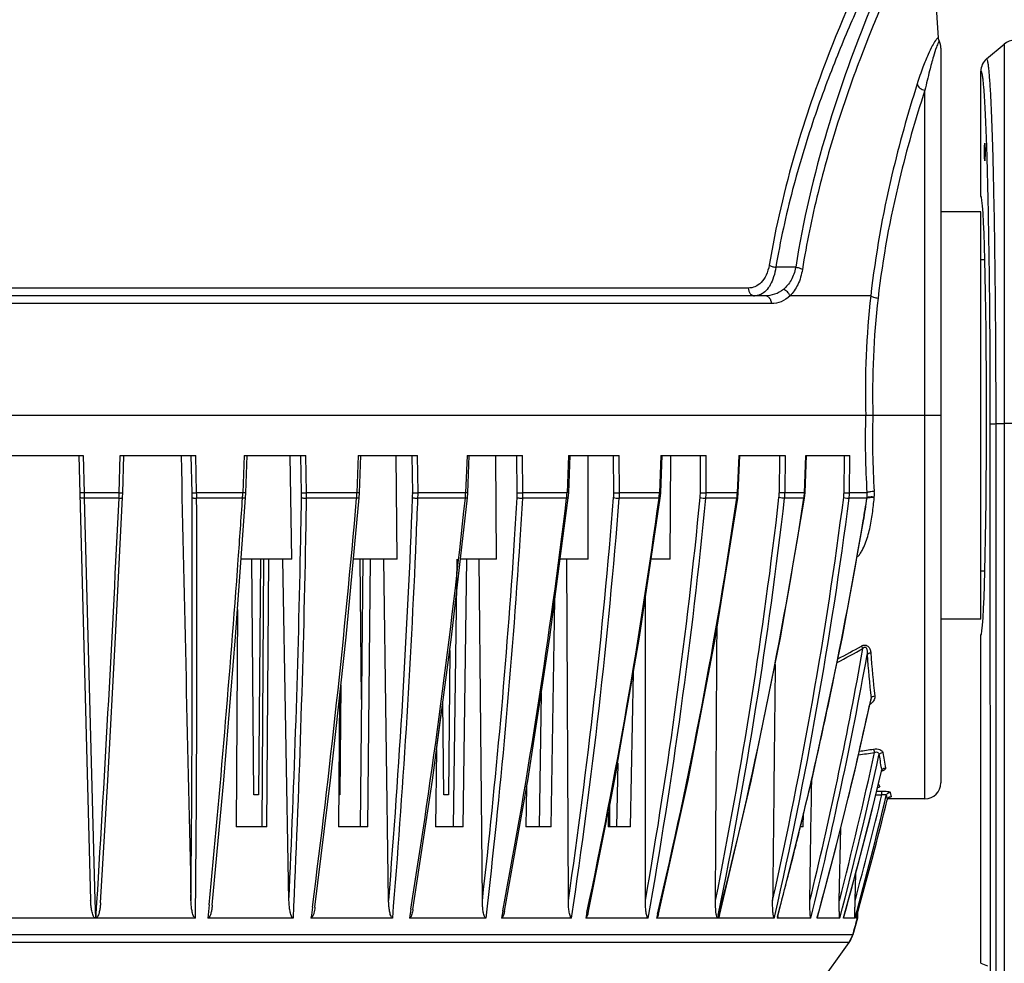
# Model space of a CAD drawing. Header units: millimetres. Extents: x 537 to 2248, y 801 to 1949.
# Tile 39 of 80: x 842 to 966, y 1500 to 1619. Entities that reach past the tile are written whole.
import ezdxf

# ---------------------------------------------------------------- set-up
doc = ezdxf.new("R2010")
doc.units = ezdxf.units.MM
doc.header["$LTSCALE"] = 16.335
doc.header["$PDMODE"] = 3
doc.header["$PDSIZE"] = 0.3125
doc.layers.get('0').update_dxf_attribs({"linetype": 'CONTINUOUS'})
doc.layers.get('Defpoints').update_dxf_attribs({"linetype": 'CONTINUOUS'})
doc.layers.add('02___PRT_ALL_AXES', color=7, linetype='CONTINUOUS')
doc.styles.get("Standard").update_dxf_attribs({"font": 'SimSun Regular.ttf', "width": 0.8})
doc.dimstyles.new('DIMSTYLE_1', dxfattribs={"dimtxt": 15, "dimasz": 10, "dimexe": 0.18, "dimexo": 0.0625, "dimgap": 0.09, "dimtad": 1, "dimdec": 1, "dimdsep": 46, "dimtxsty": 'Standard', "dimblk": 'CLOSED', "dimcen": 0.09, "dimadec": 0, "dimazin": 0, "dimtp": 0.01, "dimtm": 0.01, "dimtfac": 1, "dimtdec": 1, "dimtofl": 0, "dimtmove": 0, "dimatfit": 3, "dimldrblk": 'CLOSED', "dimfxl": 1, "dimtolj": 1, "dimarcsym": 0})

# ---------------------------------------------------------------- blocks, each defined once
blk = doc.blocks.new('_CLOSED')
at = {"color": 0, "linetype": 'ByBlock'}
for p, q in [((0, 0), (-1, 0.214)), ((-1, 0.214), (-1, -0.214)), ((-1, -0.214), (0, 0)), ((-1, 0), (0, 0))]:
    blk.add_line(p, q, dxfattribs=at)
blk = doc.blocks.new('*D34')
at = {"color": 0, "lineweight": -2, "transparency": 16777216}
for p, q in [((934.23, 1767.09), (1074.61, 1767.09)), ((1074.43, 1474.09), (1074.43, 1757.09)), ((844.72, 1464.09), (1074.61, 1464.09))]:
    blk.add_line(p, q, dxfattribs=at)
at = {"layer": 'Defpoints', "color": 0, "transparency": 16777216}
for p in [(934.17, 1767.09), (1074.43, 1767.09), (844.66, 1464.09)]:
    blk.add_point(p, dxfattribs=at)
at = {"color": 0, "lineweight": -2, "transparency": 16777216, "xscale": 10, "yscale": 10, "zscale": 10}
for p, rotation in [((1074.43, 1767.09), 90), ((1074.43, 1464.09), 270)]:
    blk.add_blockref('_CLOSED', p, dxfattribs=dict(at, rotation=rotation))
at = {"color": 0, "transparency": 16777216, "insert": (1065.09, 1615.59), "char_height": 15, "attachment_point": 5, "rotation": 90}
blk.add_mtext('\\A1;303mm [11.93in]', dxfattribs=at)
blk = doc.blocks.new('*D35')
at = {"color": 0, "lineweight": -2, "transparency": 16777216}
for p, q in [((675.8, 1530.15), (675.8, 1812.87)), ((685.8, 1812.69), (1003.52, 1812.69)), ((1013.52, 1530.15), (1013.52, 1812.87))]:
    blk.add_line(p, q, dxfattribs=at)
at = {"layer": 'Defpoints', "color": 0, "transparency": 16777216}
for p in [(1013.52, 1812.69), (675.8, 1530.09), (1013.52, 1530.09)]:
    blk.add_point(p, dxfattribs=at)
at = {"color": 0, "lineweight": -2, "transparency": 16777216, "xscale": 10, "yscale": 10, "zscale": 10, "rotation": 180}
blk.add_blockref('_CLOSED', (675.8, 1812.69), dxfattribs=at)
at = {"color": 0, "lineweight": -2, "transparency": 16777216, "xscale": 10, "yscale": 10, "zscale": 10}
blk.add_blockref('_CLOSED', (1013.52, 1812.69), dxfattribs=at)
at = {"color": 0, "transparency": 16777216, "insert": (844.66, 1822.03), "char_height": 15, "attachment_point": 5}
blk.add_mtext('\\A1;337.7mm [13.30in]', dxfattribs=at)

msp = doc.modelspace()

# ---------------------------------------------------------------- linework, layer by layer
at = {"color": 7, "linetype": 'Continuous'}
for p, q in [((956.21, 1633.14), (957.32, 1616.41)), ((957.15, 1616.28), (957.15, 1616.28)), ((957.66, 1615.09), (957.66, 1523.09)), ((963.38, 1613.75), (965.6, 1615.62)), ((965.6, 1615.62), (965.6, 1454.1)), ((962.66, 1596.59), (962.66, 1612.22)), ((955.66, 1521.09), (955.66, 1609.85)), ((963.58, 1596.6), (963.57, 1596.83)), ((939.46, 1587.66), (936.97, 1587.66)), ((933.52, 1585.06), (755.8, 1585.06)), ((936.43, 1583.11), (752.89, 1583.11)), ((935.63, 1584.09), (753.69, 1584.09)), ((948.87, 1584.09), (938.75, 1584.09)), ((957.66, 1569.09), (731.66, 1569.09)), ((963.88, 1461.09), (963.85, 1568.06)), ((964.57, 1568.08), (965.6, 1568.08)), ((964.59, 1461.1), (964.57, 1568.08)), ((839.14, 1564.09), (850.19, 1564.09)), ((849.66, 1564.09), (851.12, 1508.37)), ((850.19, 1564.09), (850.31, 1559.43)), ((854.69, 1559.43), (854.83, 1564.09)), ((854.83, 1564.09), (864.29, 1564.09)), ((855.15, 1559.42), (855.29, 1564.09)), ((863.82, 1559.43), (863.71, 1564.09)), ((864.4, 1559.43), (864.29, 1564.09)), ((870.34, 1564.09), (870.18, 1559.43)), ((870.34, 1564.09), (878.1, 1564.09)), ((870.57, 1559.42), (870.72, 1564.09)), ((876.32, 1551.09), (876.11, 1564.09)), ((877.55, 1559.43), (877.47, 1564.09)), ((878.18, 1559.43), (878.1, 1564.09)), ((884.65, 1564.09), (884.49, 1559.43)), ((884.65, 1564.09), (892.07, 1564.09)), ((884.81, 1559.42), (884.97, 1564.09)), ((889.53, 1551.09), (889.39, 1564.09)), ((891.47, 1559.43), (891.4, 1564.09)), ((892.14, 1559.43), (892.07, 1564.09)), ((898.28, 1564.09), (898.11, 1559.43)), ((898.28, 1564.09), (905.24, 1564.09)), ((898.37, 1559.42), (898.54, 1564.09)), ((901.98, 1551.09), (901.91, 1564.09)), ((904.58, 1559.43), (904.54, 1564.09)), ((905.28, 1559.43), (905.24, 1564.09)), ((910.99, 1564.09), (910.82, 1559.43)), ((910.99, 1564.09), (917.36, 1564.09)), ((911.03, 1559.42), (911.2, 1564.09)), ((913.44, 1551.09), (913.45, 1564.09)), ((916.67, 1559.43), (916.65, 1564.09)), ((917.38, 1559.43), (917.36, 1564.09)), ((922.57, 1564.09), (922.39, 1559.43)), ((922.55, 1559.42), (922.73, 1564.09)), ((922.57, 1564.09), (928.25, 1564.09)), ((923.73, 1551.09), (923.82, 1564.09)), ((927.53, 1559.43), (927.53, 1564.09)), ((928.25, 1559.43), (928.25, 1564.09)), ((932.33, 1564.09), (932.15, 1559.43)), ((932.27, 1559.42), (932.45, 1564.09)), ((932.33, 1564.09), (938.14, 1564.09)), ((937.42, 1564.09), (937.4, 1559.43)), ((938.14, 1564.09), (938.11, 1559.43)), ((940.57, 1559.43), (940.74, 1564.09)), ((940.65, 1559.42), (940.82, 1564.09)), ((940.74, 1564.09), (946.26, 1564.09)), ((945.52, 1559.43), (945.57, 1564.09)), ((946.21, 1559.43), (946.26, 1564.09)), ((854.69, 1559.43), (850.31, 1559.43)), ((850.31, 1559.43), (850.32, 1558.75)), ((854.67, 1558.75), (850.32, 1558.75)), ((850.32, 1558.75), (851.65, 1508.38)), ((854.25, 1541.32), (855.13, 1558.81)), ((855.13, 1558.81), (855.15, 1559.42)), ((870.18, 1559.43), (864.4, 1559.43)), ((870.15, 1558.75), (864.4, 1558.75)), ((869.27, 1541.36), (870.54, 1558.8)), ((870.54, 1558.8), (870.57, 1559.42)), ((884.49, 1559.43), (878.18, 1559.43)), ((884.45, 1558.75), (878.18, 1558.75)), ((883.13, 1541.35), (884.77, 1558.79)), ((884.77, 1558.79), (884.81, 1559.42)), ((898.06, 1558.75), (892.13, 1558.75)), ((898.11, 1559.43), (892.14, 1559.43)), ((896.34, 1541.34), (898.33, 1558.78)), ((898.33, 1558.78), (898.37, 1559.42)), ((910.76, 1558.75), (905.26, 1558.75)), ((910.82, 1559.43), (905.28, 1559.43)), ((908.67, 1541.33), (910.97, 1558.77)), ((910.97, 1558.77), (911.03, 1559.42)), ((922.33, 1558.75), (917.36, 1558.75)), ((922.39, 1559.43), (917.38, 1559.43)), ((922.55, 1559.42), (922.39, 1559.43)), ((922.49, 1558.76), (922.52, 1559)), ((922.52, 1559), (922.55, 1559.42)), ((932.09, 1558.75), (928.21, 1558.75)), ((932.15, 1559.43), (928.25, 1559.43)), ((932.21, 1558.76), (932.27, 1559.42)), ((940.5, 1558.75), (938.07, 1558.75)), ((940.57, 1559.43), (938.11, 1559.43)), ((940.5, 1558.75), (940.58, 1558.75)), ((940.57, 1559.43), (940.65, 1559.42)), ((940.58, 1558.75), (940.65, 1559.42)), ((948.39, 1558.75), (946.16, 1558.75)), ((948.4, 1559.43), (946.21, 1559.43)), ((945.32, 1541.33), (947.97, 1555.91)), ((947.97, 1555.91), (947.97, 1555.91)), ((876.32, 1551.09), (869.98, 1551.09)), ((871.56, 1521.59), (871.31, 1551.09)), ((872.41, 1551.09), (872.16, 1521.59)), ((872.78, 1551.09), (872.56, 1517.59)), ((873.2, 1517.59), (873.43, 1551.09)), ((875.97, 1508.34), (875.2, 1551.09)), ((889.53, 1551.09), (884.05, 1551.09)), ((885.24, 1551.09), (884.9, 1517.59)), ((885.06, 1533.54), (884.91, 1551.09)), ((885.86, 1517.59), (886.19, 1551.09)), ((888.46, 1508.34), (887.87, 1551.09)), ((896.99, 1551.09), (896.55, 1517.59)), ((901.98, 1551.09), (897.45, 1551.09)), ((897.8, 1517.59), (898.24, 1551.09)), ((900.2, 1508.34), (899.81, 1551.09)), ((913.44, 1551.09), (909.96, 1551.09)), ((910.98, 1508.34), (910.8, 1551.09)), ((923.73, 1551.09), (921.36, 1551.09)), ((908.84, 1517.59), (909.3, 1546.06)), ((869.53, 1544.82), (869.34, 1517.59)), ((947.68, 1538.74), (947.89, 1539.93)), ((896.11, 1539.65), (895.96, 1521.59)), ((918.78, 1517.59), (919.14, 1536.88)), ((882.48, 1535.33), (882.36, 1521.59)), ((882.32, 1533.93), (882.16, 1517.59)), ((905.88, 1523.34), (907.59, 1534.34)), ((907.59, 1534.34), (907.32, 1517.59)), ((948.91, 1533.71), (948.85, 1533.44)), ((894.47, 1527.27), (895.14, 1532.36)), ((895.36, 1521.59), (895.26, 1533.25)), ((946.9, 1524.71), (948.87, 1533.43)), ((948.85, 1533.44), (948.72, 1532.83)), ((948.87, 1533.43), (948.87, 1533.43)), ((894.47, 1527.27), (894.34, 1517.59)), ((916.77, 1523.33), (917.16, 1525.55)), ((917.16, 1525.54), (917.01, 1517.59)), ((948.78, 1518.67), (950.22, 1524.54)), ((950.22, 1524.54), (950.26, 1524.62)), ((950.23, 1524.61), (950.22, 1524.54)), ((950.22, 1524.54), (950.22, 1524.54)), ((950.23, 1524.65), (950.23, 1524.61)), ((950.26, 1524.62), (950.28, 1524.66)), ((905.75, 1522.61), (905.67, 1517.59)), ((905.75, 1522.61), (905.88, 1523.34)), ((916.16, 1520.29), (916.77, 1523.33)), ((872.16, 1521.59), (871.56, 1521.59)), ((882.36, 1521.59), (882.2, 1521.59)), ((895.96, 1521.59), (895.36, 1521.59)), ((949.49, 1521.57), (950.27, 1521.59)), ((949.61, 1522.05), (950.2, 1522.07)), ((950.89, 1521.22), (950.93, 1520.98)), ((951.18, 1521.29), (951.22, 1521.31)), ((951.31, 1521.89), (951.42, 1521.36)), ((950.93, 1520.98), (950.93, 1520.98)), ((955.66, 1521.09), (950.98, 1521.09)), ((915.99, 1519.43), (915.95, 1517.59)), ((940.42, 1517.59), (940.46, 1519.29)), ((873.2, 1517.59), (869.34, 1517.59)), ((885.86, 1517.59), (882.16, 1517.59)), ((897.8, 1517.59), (894.34, 1517.59)), ((908.84, 1517.59), (905.67, 1517.59)), ((918.78, 1517.59), (915.95, 1517.59)), ((940.42, 1517.59), (940.04, 1517.59)), ((944.93, 1508.34), (945.11, 1517.45)), ((946.91, 1508.34), (946.99, 1511.77)), ((851.65, 1508.38), (851.71, 1506.16)), ((891.24, 1507.29), (891.06, 1506.16)), ((902.77, 1507.05), (902.6, 1506.16)), ((913.29, 1506.84), (913.15, 1506.16)), ((922.15, 1506.66), (922.03, 1506.16)), ((929.76, 1506.51), (929.69, 1506.16)), ((929.73, 1506.16), (929.82, 1506.51)), ((936.78, 1506.16), (936.84, 1506.43)), ((947.22, 1506.77), (947.2, 1506.16)), ((851.71, 1506.16), (837.61, 1506.16)), ((864.26, 1506.16), (851.78, 1506.16)), ((876.51, 1506.16), (865.81, 1506.16)), ((888.96, 1506.16), (878.73, 1506.16)), ((900.65, 1506.16), (891.06, 1506.16)), ((911.39, 1506.16), (902.6, 1506.16)), ((920.98, 1506.16), (913.15, 1506.16)), ((929.69, 1506.16), (922.03, 1506.16)), ((936.78, 1506.16), (929.73, 1506.16)), ((937.19, 1506.36), (937.14, 1506.16)), ((941.38, 1506.16), (937.14, 1506.16)), ((942.16, 1506.26), (942.13, 1506.16)), ((945, 1506.16), (942.13, 1506.16)), ((945.47, 1506.19), (945.45, 1506.16)), ((946.9, 1506.16), (945.45, 1506.16)), ((947.2, 1506.16), (946.61, 1504.05)), ((947.2, 1506.16), (947.05, 1506.16)), ((946.61, 1504.05), (742.71, 1504.05)), ((946.16, 1503.11), (946.61, 1504.05)), ((946.16, 1503.11), (743.16, 1503.11)), ((931.34, 1482.45), (946.16, 1503.11)), ((962.66, 1500.49), (963.5, 1500.19))]:
    msp.add_line(p, q, dxfattribs=at)
at = {"color": 3, "linetype": 'Continuous'}
msp.add_line((916.16, 1517.59), (916.16, 1520.29), dxfattribs=at)
at = {"color": 7, "linetype": 'Continuous'}
for points in [[(957.43, 1616.01), (957.34, 1616.29), (957.32, 1616.42)], [(913.45, 1506.81), (916.78, 1523.39), (919.91, 1541.32), (922.49, 1558.76)], [(922.26, 1506.64), (925.97, 1523.38), (929.4, 1541.31), (932.21, 1558.76)], [(929.9, 1506.49), (933.9, 1523.32), (937.57, 1541.25), (940.58, 1558.75)], [(852.36, 1508.07), (853.27, 1523.4), (854.25, 1541.32)], [(866.36, 1507.77), (867.8, 1523.44), (869.27, 1541.36)], [(879.23, 1507.51), (881.18, 1523.42), (883.13, 1541.35)], [(891.5, 1507.25), (893.95, 1523.41), (896.34, 1541.34)], [(902.97, 1507.02), (905.89, 1523.4), (908.67, 1541.33)], [(937.24, 1506.35), (941.48, 1523.38), (945.32, 1541.33)], [(942.18, 1506.26), (944.54, 1515.12), (946.9, 1524.71)], [(950.93, 1520.98), (950.96, 1521.05), (951.07, 1521.21), (951.18, 1521.29)], [(945.47, 1506.19), (947.09, 1512.11), (948.78, 1518.67)]]:
    msp.add_lwpolyline(points, dxfattribs=at)
for centre, radius, start, end in [((955.66, 1615.09), 2, 0, 28.3003), ((966.89, 1614.09), 2, 90, 130), ((964.66, 1612.22), 2, 129.9932, 179.9987), ((1054.76, 1572.08), 106.57, 173.5296, 181.6087), ((1050.49, 1572.02), 101.39, 173.3257, 181.6585), ((1053.79, 1566.07), 105.61, 178.3646, 183.6086), ((1049.56, 1566.13), 100.47, 178.3136, 183.728), ((966.86, 1373.58), 194.51, 89.9926, 90.3713), ((943.87, 1559.24), 5.45, 356.2688, 3.7457), ((-2669.86, 1726.02), 3528.5, 356.45901, 357.28289), ((815.73, 1560.47), 38.98, 357.4671, 358.4613), ((-2657.32, 1542.71), 3521.18, 359.44099, 0.26214), ((829.92, 1558.66), 33.91, 0.2583, 1.2864), ((-2665.66, 1542.19), 3530.1, 359.41526, 0.26883), ((827.87, 1558.7), 36.54, 0.0782, 1.1383), ((-978.33, 1684.43), 1852.75, 355.87239, 356.11033), ((851.22, 1559.98), 18.97, 356.2882, 356.4942), ((850.97, 1559.99), 19.22, 356.4952, 357.2978), ((850.71, 1560.01), 19.48, 357.2974, 358.2953), ((-963.63, 1590.67), 1841.45, 358.84597, 359.00888), ((860.45, 1559.11), 17.1, 359.0151, 1.0533), ((-966.7, 1590.48), 1845.15, 358.85382, 359.01476), ((859.42, 1559.13), 18.76, 358.8462, 0.9103), ((-346.97, 1666.1), 1236.09, 352.62993, 355.01756), ((871.53, 1559.84), 12.97, 355.4529, 356.6797), ((871.67, 1559.83), 12.82, 355.1828, 355.4514), ((871.37, 1559.85), 13.13, 356.6791, 358.1605), ((-316.92, 1605.3), 1209.28, 355.40098, 357.7971), ((-50.57, 1658.31), 953.85, 350.8899, 354.0085), ((879.9, 1559.26), 11.57, 357.7877, 0.8002), ((-356.99, 1607.08), 1250.05, 357.54793, 357.78447), ((879.38, 1559.28), 12.76, 357.6272, 0.664), ((888.28, 1559.75), 9.83, 354.1628, 354.4588), ((888.19, 1559.76), 9.93, 354.4607, 356.1189), ((888.08, 1559.77), 10.03, 356.118, 358.0571), ((126.19, 1653.64), 790.29, 349.31085, 353.10401), ((-52, 1615.84), 958.26, 356.27432, 356.58878), ((895.71, 1559.34), 8.87, 356.5995, 0.5325), ((-52.68, 1615.76), 959.63, 356.28108, 356.59398), ((895.48, 1559.36), 9.8, 356.4503, 0.4054), ((902.66, 1559.71), 8.16, 353.2483, 355.6255), ((902.59, 1559.72), 8.23, 355.6237, 357.9866), ((147.42, 1619.6), 771.62, 351.70932, 355.48183), ((147.98, 1619.46), 771.77, 351.55844, 355.48848), ((242.19, 1650.48), 686.31, 347.9191, 352.31893), ((909.38, 1559.39), 7.29, 355.4714, 0.2546), ((909.31, 1559.41), 8.07, 355.3361, 0.1388), ((259.98, 1623.89), 670.68, 350.07906, 354.43219), ((260.48, 1623.77), 670.89, 349.90344, 354.43819), ((322.37, 1648.18), 616.25, 346.72423, 351.65607), ((915.35, 1559.68), 7.04, 352.448, 355.2061), ((915.31, 1559.68), 7.09, 355.2044, 357.9505), ((921.23, 1559.43), 6.29, 354.423, 359.9714), ((921.27, 1559.44), 6.97, 354.3039, 359.8689), ((334.75, 1627.93), 606.57, 348.63003, 353.45713), ((334.99, 1627.88), 607.03, 348.46734, 353.46118), ((380.85, 1645.97), 566.41, 345.7454, 351.1414), ((925.87, 1559.65), 6.29, 351.7729, 354.8626), ((925.84, 1559.65), 6.32, 354.8613, 357.9426), ((392.27, 1630.48), 557.83, 347.3548, 352.6186), ((392.59, 1630.42), 558.2, 347.166, 352.6227), ((931.78, 1559.46), 5.62, 353.4635, 359.6785), ((931.88, 1559.47), 6.23, 353.3595, 359.5918), ((934.8, 1559.63), 5.77, 351.2343, 353.4835), ((934.79, 1559.63), 5.78, 353.4833, 355.7241), ((934.78, 1559.63), 5.79, 355.724, 357.9674), ((940.36, 1559.48), 5.16, 352.6131, 359.3909), ((940.49, 1559.49), 5.72, 352.5286, 359.3208), ((419.73, 1644.43), 535.56, 350.4864, 350.7939), ((943.78, 1559.05), 4.63, 357.1168, 4.6149), ((944.53, 1559.2), 4.79, 355.2767, 356.2956), ((418.29, 1644.68), 537.02, 348.1254, 350.4859), ((-897.33, 1588.99), 1775.13, 357.39583, 358.85701), ((-898.07, 1588.73), 1776.51, 357.33598, 358.86586), ((-313.38, 1604.86), 1206.39, 355.30723, 357.56451), ((-23.18, 1613.67), 929.37, 353.4921, 356.29196), ((-22.66, 1613.5), 929.54, 353.36903, 356.30042), ((-930.41, 1680.88), 1804.7, 354.49665, 355.87523), ((903.78, 1617.16), 88.94, 297.3552, 299.7369), ((904, 1617.5), 88.78, 297.3152, 299.4855), ((428.99, 1632.74), 527.14, 346.3497, 349.7277), ((429.23, 1632.7), 527.55, 346.1214, 349.7873), ((1080.51, 1548.31), 132.41, 183.9614, 186.3315), ((1077.81, 1548.51), 129.26, 184.0542, 186.4599), ((419.71, 1644.38), 535.58, 347.5673, 348.1251), ((446.84, 1642.7), 513.77, 344.5988, 347.6509), ((948.13, 1534.12), 1.34, 298.6502, 308.1912), ((420.45, 1644.22), 534.82, 346.4623, 347.5674), ((452.9, 1635.1), 508.1, 345.5531, 347.7045), ((453.11, 1635.07), 508.5, 345.3147, 347.6796), ((881.6, 1966.47), 444.76, 278.4978, 278.7609), ((881.59, 1970.72), 448.53, 278.4414, 278.672), ((1088.41, 1549.38), 140.37, 189.3543, 190.1502), ((1085.55, 1549.58), 137.07, 189.5274, 190.3487), ((462.59, 1641.09), 501.36, 344.388, 346.5584), ((955.66, 1523.09), 2, 270, 0), ((465.6, 1637.34), 498.85, 344.7541, 346.5745), ((465.49, 1637.35), 498.4, 344.9986, 346.5701), ((1098.71, 1551.41), 150.88, 191.4284, 191.5451), ((951.42, 1520.86), 0.501, 125.0825, 136.8674), ((951.42, 1520.86), 0.499, 113.5303, 125.0752), ((468.66, 1639.33), 496.58, 344.444, 346.2118), ((951.42, 1520.86), 0.5, 136.9471, 149.6803), ((421.18, 1644.04), 534.06, 346.0552, 346.4621), ((422.03, 1643.83), 533.19, 345.0588, 346.0554), ((465.29, 1639.43), 500, 344.29, 344.5411), ((943.73, 1504.86), 3, 324.3568, 344.29)]:
    msp.add_arc(centre, radius, start, end, dxfattribs=at)
for centre, major_axis, start_param, end_param in [((859.98, 1569.09), (364.6, 0), -1.32206, -1.32128), ((951.58, 1569.09), (0, 48), -3.420687, -3.391109)]:
    msp.add_ellipse(centre, major_axis=major_axis, ratio=0.131652, start_param=start_param, end_param=end_param, dxfattribs=at)
for points, knots in [([(954.06, 1634.09), (954.06, 1634.09), (954.06, 1634.08), (954.05, 1634.07), (954.04, 1634.05), (954.02, 1634.02), (953.99, 1633.95), (953.94, 1633.86), (953.87, 1633.74), (953.8, 1633.59), (953.7, 1633.41), (953.55, 1633.12), (953.32, 1632.7), (953.01, 1632.11), (952.65, 1631.42), (952.24, 1630.62), (951.79, 1629.73), (951.09, 1628.36), (950.13, 1626.42), (948.89, 1623.82), (947.54, 1620.89), (946.11, 1617.65), (944.64, 1614.12), (943.16, 1610.3), (941.18, 1604.74), (938.9, 1597.21), (937.53, 1590.93), (936.97, 1587.66)], [0, 0, 0, 0, 0.000078, 0.000312, 0.000701, 0.001246, 0.002801, 0.004977, 0.00777, 0.011178, 0.015196, 0.019821, 0.030871, 0.044282, 0.060001, 0.077968, 0.098117, 0.12038, 0.170952, 0.229083, 0.294166, 0.365606, 0.442839, 0.525341, 0.612612, 0.799572, 1, 1, 1, 1]), ([(955.02, 1633.69), (952.61, 1628.83), (948.32, 1619.37), (942.86, 1604.05), (940.37, 1593.47), (939.46, 1587.66)], [0, 0, 0, 0, 0.333763, 0.638205, 1, 1, 1, 1]), ([(956.21, 1633.16), (956.21, 1633.17), (956.2, 1633.13), (956.18, 1633.11), (956.15, 1633.03), (956.1, 1632.94), (956.04, 1632.82), (955.93, 1632.61), (955.77, 1632.28), (955.53, 1631.81), (955.24, 1631.23), (954.91, 1630.56), (954.53, 1629.78), (954.1, 1628.91), (953.46, 1627.57), (952.56, 1625.66), (951.4, 1623.11), (950.14, 1620.24), (948.81, 1617.04), (946.92, 1612.24), (944.58, 1605.57), (942.09, 1596.83), (940.82, 1590.63), (940.3, 1587.4)], [0, 0, 0, 0, 0.000306, 0.001225, 0.002756, 0.004898, 0.007648, 0.011004, 0.019519, 0.030411, 0.043638, 0.059154, 0.076902, 0.096824, 0.118856, 0.168982, 0.22672, 0.291501, 0.362762, 0.439959, 0.610111, 0.798074, 1, 1, 1, 1]), ([(951.15, 1631.26), (948.41, 1625.79), (944.09, 1616.25), (939.07, 1601.74), (936.95, 1592.74), (936.14, 1587.91)], [0, 0, 0, 0, 0.398843, 0.681344, 1, 1, 1, 1]), ([(957.15, 1616.28), (957.14, 1616.26), (957.08, 1616.2), (957.02, 1616.13), (956.98, 1616.07)], [0, 0, 0, 0, 0.206581, 1, 1, 1, 1]), ([(957.32, 1616.42), (957.32, 1616.42), (957.31, 1616.42), (957.31, 1616.41), (957.29, 1616.4), (957.27, 1616.39), (957.22, 1616.34), (957.18, 1616.3), (957.15, 1616.28)], [0, 0, 0, 0, 0.014084, 0.0571, 0.129134, 0.231652, 0.538216, 1, 1, 1, 1]), ([(956.98, 1616.07), (956.83, 1615.86), (956.5, 1615.29), (955.97, 1614.18), (955.33, 1612.58), (954.91, 1611.35), (954.69, 1610.65)], [0, 0, 0, 0, 0.129584, 0.336582, 0.626433, 1, 1, 1, 1]), ([(957.34, 1615.84), (957.25, 1615.64), (957.03, 1615.05), (956.66, 1613.87), (956.17, 1612.07), (955.84, 1610.66), (955.66, 1609.85)], [0, 0, 0, 0, 0.104612, 0.301439, 0.59932, 1, 1, 1, 1]), ([(957.43, 1616.01), (957.43, 1616.01), (957.4, 1615.95), (957.37, 1615.89), (957.34, 1615.84)], [0, 0, 0, 0, 0.0666, 1, 1, 1, 1]), ([(964.31, 1596.66), (964.28, 1597.96), (964.23, 1600.41), (964.13, 1603.85), (964.04, 1606.44), (963.96, 1608.26), (963.9, 1609.43), (963.84, 1610.47), (963.77, 1611.36), (963.71, 1612.12), (963.66, 1612.66), (963.61, 1613.02), (963.58, 1613.23), (963.54, 1613.42), (963.51, 1613.57), (963.43, 1613.8), (963.38, 1613.75)], [0, 0, 0, 0, 0.226598, 0.428346, 0.602625, 0.678754, 0.7472, 0.80776, 0.860237, 0.90446, 0.940314, 0.955073, 0.967707, 0.978213, 0.986602, 1, 1, 1, 1]), ([(963.57, 1596.83), (963.54, 1598.01), (963.49, 1600.23), (963.39, 1603.34), (963.3, 1605.67), (963.22, 1607.32), (963.16, 1608.37), (963.11, 1609.3), (963.05, 1610.1), (962.99, 1610.78), (962.93, 1611.26), (962.89, 1611.58), (962.86, 1611.77), (962.82, 1611.93), (962.79, 1612.05), (962.76, 1612.14), (962.73, 1612.2), (962.7, 1612.24), (962.67, 1612.22), (962.66, 1612.22)], [0, 0, 0, 0, 0.22759, 0.429659, 0.603773, 0.679678, 0.747838, 0.808064, 0.860167, 0.903998, 0.939454, 0.954014, 0.966452, 0.976768, 0.984978, 0.991118, 0.99528, 0.997802, 1, 1, 1, 1]), ([(954.69, 1610.65), (953.49, 1606.88), (951.04, 1598.14), (949.45, 1589.18), (948.87, 1584.09)], [0, 0, 0, 0, 0.435449, 1, 1, 1, 1]), ([(954.69, 1610.65), (954.73, 1610.44), (954.99, 1610.04), (955.43, 1609.87), (955.66, 1609.85)], [0, 0, 0, 0, 0.479779, 1, 1, 1, 1]), ([(955.66, 1609.85), (954.45, 1606.17), (951.98, 1597.6), (950.37, 1588.81), (949.78, 1583.81)], [0, 0, 0, 0, 0.435066, 1, 1, 1, 1]), ([(963.85, 1568.06), (963.85, 1573.13), (963.81, 1582.64), (963.67, 1592.16), (963.58, 1596.6)], [0, 0, 0, 0, 0.532944, 1, 1, 1, 1]), ([(964.57, 1568.08), (964.57, 1573.13), (964.53, 1582.66), (964.4, 1592.19), (964.31, 1596.66)], [0, 0, 0, 0, 0.530422, 1, 1, 1, 1]), ([(936.14, 1587.91), (936.07, 1587.49), (935.84, 1586.71), (935.22, 1585.76), (934.41, 1585.18), (933.81, 1585.06), (933.52, 1585.06)], [0, 0, 0, 0, 0.309311, 0.571058, 0.794174, 1, 1, 1, 1]), ([(936.14, 1587.91), (936.25, 1587.85), (936.53, 1587.75), (936.81, 1587.68), (936.97, 1587.66)], [0, 0, 0, 0, 0.445785, 1, 1, 1, 1]), ([(936.97, 1587.66), (936.91, 1587.25), (936.75, 1586.49), (936.34, 1585.49), (935.8, 1584.73), (935.35, 1584.39), (935.11, 1584.27)], [0, 0, 0, 0, 0.30834, 0.578076, 0.806204, 1, 1, 1, 1]), ([(939.46, 1587.66), (939.36, 1587.09), (939, 1586.06), (938.31, 1585.21), (937.93, 1584.9)], [0, 0, 0, 0, 0.538753, 1, 1, 1, 1]), ([(940.3, 1587.4), (940.2, 1586.74), (939.86, 1585.53), (939.15, 1584.48), (938.75, 1584.09)], [0, 0, 0, 0, 0.545294, 1, 1, 1, 1]), ([(940.3, 1587.4), (940.19, 1587.47), (939.91, 1587.57), (939.63, 1587.63), (939.46, 1587.66)], [0, 0, 0, 0, 0.442175, 1, 1, 1, 1]), ([(933.52, 1585.06), (933.52, 1584.93), (933.56, 1584.69), (933.74, 1584.36), (934, 1584.14), (934.22, 1584.09), (934.32, 1584.09)], [0, 0, 0, 0, 0.274688, 0.535733, 0.775865, 1, 1, 1, 1]), ([(935.11, 1584.27), (935.05, 1584.24), (934.8, 1584.14), (934.52, 1584.09), (934.32, 1584.09)], [0, 0, 0, 0, 0.256987, 1, 1, 1, 1]), ([(937.93, 1584.9), (937.6, 1584.63), (936.87, 1584.22), (936.03, 1584.09), (935.63, 1584.09)], [0, 0, 0, 0, 0.509597, 1, 1, 1, 1]), ([(938.75, 1584.09), (938.69, 1584.28), (938.46, 1584.62), (938.12, 1584.84), (937.93, 1584.9)], [0, 0, 0, 0, 0.501609, 1, 1, 1, 1]), ([(936.43, 1583.11), (936.43, 1583.24), (936.39, 1583.49), (936.21, 1583.81), (935.95, 1584.03), (935.73, 1584.09), (935.63, 1584.09)], [0, 0, 0, 0, 0.274128, 0.534918, 0.775268, 1, 1, 1, 1]), ([(938.75, 1584.09), (938.43, 1583.78), (937.71, 1583.28), (936.85, 1583.11), (936.43, 1583.11)], [0, 0, 0, 0, 0.517537, 1, 1, 1, 1]), ([(948.87, 1584.09), (948.91, 1584.05), (949.03, 1583.98), (949.33, 1583.87), (949.6, 1583.82), (949.78, 1583.81)], [0, 0, 0, 0, 0.183058, 0.421875, 1, 1, 1, 1]), ([(963.85, 1568.06), (963.86, 1568.07), (963.88, 1568.07), (963.92, 1568.07), (963.98, 1568.07), (964.1, 1568.07), (964.3, 1568.07), (964.47, 1568.08), (964.57, 1568.08)], [0, 0, 0, 0, 0.023594, 0.078121, 0.163026, 0.277444, 0.589606, 1, 1, 1, 1]), ([(949.3, 1559.6), (949.12, 1559.59), (948.87, 1559.56), (948.57, 1559.49), (948.45, 1559.45), (948.4, 1559.43)], [0, 0, 0, 0, 0.586142, 0.823757, 1, 1, 1, 1]), ([(850.31, 1559.43), (850.24, 1559.42), (850.15, 1559.42), (850.02, 1559.42), (849.94, 1559.42), (849.88, 1559.42), (849.83, 1559.42), (849.8, 1559.42), (849.79, 1559.42), (849.78, 1559.42), (849.78, 1559.43)], [0, 0, 0, 0, 0.377904, 0.551214, 0.703286, 0.828532, 0.921717, 0.979448, 0.994385, 1, 1, 1, 1]), ([(850.32, 1558.75), (850.26, 1558.75), (850.13, 1558.75), (849.97, 1558.76), (849.87, 1558.78), (849.81, 1558.8), (849.8, 1558.81), (849.8, 1558.82)], [0, 0, 0, 0, 0.367001, 0.684154, 0.901494, 0.964373, 1, 1, 1, 1]), ([(854.67, 1558.75), (854.73, 1558.75), (854.84, 1558.75), (854.98, 1558.76), (855.07, 1558.77), (855.12, 1558.79), (855.13, 1558.81)], [0, 0, 0, 0, 0.376758, 0.692708, 0.905586, 1, 1, 1, 1]), ([(854.69, 1559.43), (854.75, 1559.42), (854.84, 1559.42), (854.95, 1559.42), (855.01, 1559.42), (855.07, 1559.42), (855.11, 1559.42), (855.13, 1559.42), (855.15, 1559.42), (855.15, 1559.42)], [0, 0, 0, 0, 0.38786, 0.561346, 0.711619, 0.83412, 0.924755, 0.980346, 1, 1, 1, 1]), ([(863.82, 1559.43), (863.84, 1559.42), (863.9, 1559.42), (864.03, 1559.42), (864.2, 1559.42), (864.33, 1559.42), (864.4, 1559.43)], [0, 0, 0, 0, 0.112828, 0.343651, 0.656591, 1, 1, 1, 1]), ([(863.82, 1558.82), (863.83, 1558.81), (863.85, 1558.8), (863.92, 1558.78), (864.04, 1558.76), (864.21, 1558.75), (864.34, 1558.75), (864.4, 1558.75)], [0, 0, 0, 0, 0.047731, 0.123648, 0.354184, 0.662498, 1, 1, 1, 1]), ([(870.54, 1558.8), (870.54, 1558.78), (870.49, 1558.77), (870.42, 1558.76), (870.3, 1558.75), (870.2, 1558.75), (870.15, 1558.75)], [0, 0, 0, 0, 0.092876, 0.301278, 0.615486, 1, 1, 1, 1]), ([(870.57, 1559.42), (870.57, 1559.42), (870.56, 1559.42), (870.54, 1559.42), (870.51, 1559.42), (870.46, 1559.42), (870.4, 1559.42), (870.31, 1559.42), (870.24, 1559.42), (870.18, 1559.43)], [0, 0, 0, 0, 0.018461, 0.072309, 0.160677, 0.280753, 0.429571, 0.6032, 1, 1, 1, 1]), ([(877.55, 1559.43), (877.58, 1559.42), (877.66, 1559.42), (877.87, 1559.42), (878.05, 1559.42), (878.18, 1559.43)], [0, 0, 0, 0, 0.1417, 0.382603, 1, 1, 1, 1]), ([(877.55, 1558.82), (877.58, 1558.8), (877.66, 1558.78), (877.8, 1558.76), (877.99, 1558.75), (878.11, 1558.75), (878.18, 1558.75)], [0, 0, 0, 0, 0.147925, 0.388827, 0.688528, 1, 1, 1, 1]), ([(884.77, 1558.79), (884.77, 1558.78), (884.73, 1558.76), (884.67, 1558.75), (884.57, 1558.75), (884.49, 1558.75), (884.45, 1558.75)], [0, 0, 0, 0, 0.091524, 0.296117, 0.608952, 1, 1, 1, 1]), ([(884.81, 1559.42), (884.81, 1559.42), (884.8, 1559.42), (884.79, 1559.42), (884.76, 1559.42), (884.72, 1559.42), (884.67, 1559.42), (884.59, 1559.42), (884.53, 1559.42), (884.49, 1559.43)], [0, 0, 0, 0, 0.017462, 0.070068, 0.156401, 0.274463, 0.422161, 0.595787, 1, 1, 1, 1]), ([(891.46, 1558.82), (891.5, 1558.8), (891.59, 1558.78), (891.81, 1558.75), (892, 1558.75), (892.13, 1558.75)], [0, 0, 0, 0, 0.170963, 0.42083, 1, 1, 1, 1]), ([(891.47, 1559.43), (891.56, 1559.42), (891.78, 1559.42), (892.01, 1559.42), (892.14, 1559.43)], [0, 0, 0, 0, 0.416575, 1, 1, 1, 1]), ([(898.33, 1558.78), (898.33, 1558.77), (898.3, 1558.76), (898.25, 1558.75), (898.16, 1558.75), (898.1, 1558.75), (898.06, 1558.75)], [0, 0, 0, 0, 0.090354, 0.291714, 0.60327, 1, 1, 1, 1]), ([(898.37, 1559.42), (898.37, 1559.42), (898.36, 1559.42), (898.35, 1559.42), (898.33, 1559.42), (898.3, 1559.42), (898.26, 1559.42), (898.2, 1559.42), (898.15, 1559.42), (898.11, 1559.43)], [0, 0, 0, 0, 0.017151, 0.068528, 0.153025, 0.269439, 0.416135, 0.589541, 1, 1, 1, 1]), ([(904.57, 1558.82), (904.61, 1558.8), (904.71, 1558.78), (904.94, 1558.75), (905.13, 1558.75), (905.26, 1558.75)], [0, 0, 0, 0, 0.192293, 0.450146, 1, 1, 1, 1]), ([(904.58, 1559.43), (904.69, 1559.42), (904.92, 1559.42), (905.15, 1559.42), (905.28, 1559.43)], [0, 0, 0, 0, 0.447242, 1, 1, 1, 1]), ([(910.97, 1558.77), (910.97, 1558.76), (910.95, 1558.75), (910.91, 1558.75), (910.84, 1558.75), (910.79, 1558.75), (910.76, 1558.75)], [0, 0, 0, 0, 0.088891, 0.287894, 0.598212, 1, 1, 1, 1]), ([(911.03, 1559.42), (911.03, 1559.42), (911.02, 1559.42), (911.01, 1559.42), (910.99, 1559.42), (910.97, 1559.42), (910.94, 1559.42), (910.89, 1559.42), (910.84, 1559.42), (910.82, 1559.43)], [0, 0, 0, 0, 0.016881, 0.067121, 0.150197, 0.265498, 0.411198, 0.584249, 1, 1, 1, 1]), ([(916.65, 1558.82), (916.76, 1558.79), (916.99, 1558.76), (917.23, 1558.74), (917.36, 1558.75)], [0, 0, 0, 0, 0.47778, 1, 1, 1, 1]), ([(916.67, 1559.43), (916.78, 1559.42), (917.02, 1559.42), (917.26, 1559.42), (917.38, 1559.43)], [0, 0, 0, 0, 0.475968, 1, 1, 1, 1]), ([(922.49, 1558.76), (922.49, 1558.76), (922.47, 1558.75), (922.45, 1558.75), (922.39, 1558.75), (922.36, 1558.75), (922.33, 1558.75)], [0, 0, 0, 0, 0.087072, 0.284516, 0.593606, 1, 1, 1, 1]), ([(927.5, 1558.82), (927.61, 1558.79), (927.85, 1558.76), (928.09, 1558.74), (928.21, 1558.75)], [0, 0, 0, 0, 0.505088, 1, 1, 1, 1]), ([(927.53, 1559.43), (927.65, 1559.42), (927.89, 1559.42), (928.13, 1559.42), (928.25, 1559.43)], [0, 0, 0, 0, 0.50385, 1, 1, 1, 1]), ([(932.21, 1558.76), (932.21, 1558.75), (932.19, 1558.75), (932.17, 1558.75), (932.14, 1558.75), (932.11, 1558.75), (932.09, 1558.75)], [0, 0, 0, 0, 0.085031, 0.281195, 0.589268, 1, 1, 1, 1]), ([(932.27, 1559.42), (932.27, 1559.42), (932.27, 1559.42), (932.26, 1559.42), (932.25, 1559.42), (932.23, 1559.42), (932.2, 1559.42), (932.17, 1559.43), (932.15, 1559.43)], [0, 0, 0, 0, 0.016466, 0.065793, 0.147843, 0.261318, 0.576649, 1, 1, 1, 1]), ([(938.07, 1558.75), (937.96, 1558.74), (937.72, 1558.76), (937.49, 1558.79), (937.36, 1558.82)], [0, 0, 0, 0, 0.466459, 1, 1, 1, 1]), ([(938.11, 1559.43), (938, 1559.42), (937.76, 1559.42), (937.52, 1559.42), (937.4, 1559.43)], [0, 0, 0, 0, 0.467268, 1, 1, 1, 1]), ([(945.48, 1558.82), (945.6, 1558.79), (945.79, 1558.77), (946.02, 1558.75), (946.12, 1558.75), (946.16, 1558.75)], [0, 0, 0, 0, 0.563439, 0.818445, 1, 1, 1, 1]), ([(945.52, 1559.43), (945.65, 1559.42), (945.88, 1559.42), (946.11, 1559.42), (946.21, 1559.43)], [0, 0, 0, 0, 0.563105, 1, 1, 1, 1]), ([(947.2, 1551.39), (947.32, 1551.51), (947.53, 1551.76), (947.87, 1552.31), (948.2, 1553.04), (948.51, 1553.96), (948.83, 1555.22), (949.11, 1556.84), (949.24, 1558.14), (949.3, 1558.8)], [0, 0, 0, 0, 0.062341, 0.124294, 0.247856, 0.371698, 0.496083, 0.746735, 1, 1, 1, 1]), ([(949.3, 1558.8), (949.12, 1558.82), (948.87, 1558.82), (948.57, 1558.79), (948.45, 1558.77), (948.4, 1558.75)], [0, 0, 0, 0, 0.588339, 0.824936, 1, 1, 1, 1]), ([(949.3, 1558.88), (949.13, 1558.9), (948.88, 1558.9), (948.58, 1558.87), (948.46, 1558.84), (948.41, 1558.82)], [0, 0, 0, 0, 0.58636, 0.823384, 1, 1, 1, 1]), ([(947.7, 1540.22), (947.84, 1540.3), (948.1, 1540.38), (948.41, 1540.29), (948.6, 1540.14), (948.72, 1539.96), (948.83, 1539.71), (948.87, 1539.51), (948.88, 1539.37)], [0, 0, 0, 0, 0.272837, 0.410414, 0.538761, 0.659363, 0.775344, 1, 1, 1, 1]), ([(947.89, 1539.93), (947.88, 1539.96), (947.82, 1540.06), (947.76, 1540.16), (947.7, 1540.22)], [0, 0, 0, 0, 0.258054, 1, 1, 1, 1]), ([(947.89, 1539.93), (947.93, 1539.98), (947.99, 1540.04), (948.1, 1540.09), (948.22, 1540.1), (948.33, 1539.98), (948.38, 1539.82), (948.41, 1539.66), (948.43, 1539.44), (948.43, 1539.28), (948.42, 1539.17)], [0, 0, 0, 0, 0.129529, 0.195687, 0.261799, 0.386514, 0.509795, 0.632523, 0.755085, 1, 1, 1, 1]), ([(948.42, 1539.17), (948.46, 1539.23), (948.62, 1539.34), (948.79, 1539.37), (948.88, 1539.37)], [0, 0, 0, 0, 0.452985, 1, 1, 1, 1]), ([(948.91, 1533.71), (948.95, 1533.79), (949.1, 1533.92), (949.28, 1533.97), (949.38, 1533.97)], [0, 0, 0, 0, 0.466561, 1, 1, 1, 1]), ([(949.38, 1533.97), (949.4, 1533.81), (949.33, 1533.45), (949.1, 1533.18), (948.95, 1533.07)], [0, 0, 0, 0, 0.474975, 1, 1, 1, 1]), ([(949.21, 1527.32), (949.35, 1527.34), (949.62, 1527.35), (949.99, 1527.28), (950.26, 1527.13), (950.36, 1526.97), (950.37, 1526.89)], [0, 0, 0, 0, 0.313298, 0.606181, 0.833425, 1, 1, 1, 1]), ([(949.34, 1526.9), (949.33, 1526.98), (949.3, 1527.12), (949.25, 1527.27), (949.21, 1527.32)], [0, 0, 0, 0, 0.568138, 1, 1, 1, 1]), ([(949.34, 1526.9), (949.41, 1526.93), (949.56, 1526.98), (949.78, 1526.92), (949.89, 1526.74), (949.9, 1526.62), (949.9, 1526.57)], [0, 0, 0, 0, 0.293443, 0.559975, 0.78451, 1, 1, 1, 1]), ([(949.9, 1526.57), (949.93, 1526.66), (950.07, 1526.83), (950.27, 1526.89), (950.37, 1526.89)], [0, 0, 0, 0, 0.484731, 1, 1, 1, 1]), ([(950.23, 1524.61), (950.25, 1524.68), (950.33, 1524.8), (950.44, 1524.88), (950.51, 1524.91)], [0, 0, 0, 0, 0.491277, 1, 1, 1, 1]), ([(950.71, 1524.96), (950.72, 1524.92), (950.71, 1524.84), (950.63, 1524.75), (950.48, 1524.64), (950.34, 1524.59), (950.24, 1524.56)], [0, 0, 0, 0, 0.174713, 0.32891, 0.516631, 1, 1, 1, 1]), ([(950.27, 1521.59), (950.27, 1521.64), (950.26, 1521.75), (950.25, 1521.89), (950.23, 1521.99), (950.21, 1522.05), (950.2, 1522.07)], [0, 0, 0, 0, 0.339453, 0.639743, 0.86729, 1, 1, 1, 1]), ([(950.2, 1522.07), (950.34, 1522.07), (950.59, 1522.07), (950.93, 1522.04), (951.16, 1521.99), (951.27, 1521.94), (951.31, 1521.91), (951.31, 1521.89)], [0, 0, 0, 0, 0.35155, 0.666528, 0.891278, 0.959331, 1, 1, 1, 1]), ([(950.27, 1521.59), (950.33, 1521.61), (950.46, 1521.63), (950.62, 1521.64), (950.73, 1521.62), (950.78, 1521.59), (950.82, 1521.56), (950.82, 1521.53), (950.82, 1521.52)], [0, 0, 0, 0, 0.340771, 0.647523, 0.769354, 0.864507, 0.93722, 1, 1, 1, 1]), ([(950.82, 1521.52), (950.85, 1521.62), (950.98, 1521.82), (951.2, 1521.89), (951.31, 1521.89)], [0, 0, 0, 0, 0.497862, 1, 1, 1, 1]), ([(951.42, 1521.36), (951.42, 1521.35), (951.4, 1521.33), (951.33, 1521.32), (951.26, 1521.3), (951.2, 1521.3)], [0, 0, 0, 0, 0.091054, 0.28249, 1, 1, 1, 1]), ([(851.71, 1506.16), (851.66, 1506.16), (851.57, 1506.22), (851.46, 1506.39), (851.37, 1506.62), (851.29, 1506.9), (851.21, 1507.29), (851.15, 1507.78), (851.13, 1508.17), (851.12, 1508.37)], [0, 0, 0, 0, 0.06159, 0.124025, 0.248992, 0.374115, 0.499279, 0.749609, 1, 1, 1, 1]), ([(852.36, 1508.07), (852.35, 1507.9), (852.32, 1507.55), (852.25, 1507.13), (852.17, 1506.79), (852.09, 1506.54), (851.99, 1506.32), (851.86, 1506.16), (851.78, 1506.16)], [0, 0, 0, 0, 0.251022, 0.502037, 0.627572, 0.753091, 0.878493, 1, 1, 1, 1]), ([(864.26, 1506.16), (864.21, 1506.16), (864.12, 1506.22), (864.02, 1506.38), (863.93, 1506.61), (863.85, 1506.9), (863.78, 1507.28), (863.72, 1507.77), (863.7, 1508.16), (863.69, 1508.35)], [0, 0, 0, 0, 0.060893, 0.123036, 0.247845, 0.373015, 0.498318, 0.749072, 1, 1, 1, 1]), ([(866.36, 1507.77), (866.34, 1507.63), (866.31, 1507.33), (866.23, 1506.9), (866.12, 1506.54), (866, 1506.29), (865.88, 1506.16), (865.81, 1506.16)], [0, 0, 0, 0, 0.251466, 0.502872, 0.753944, 0.879178, 1, 1, 1, 1]), ([(876.51, 1506.16), (876.47, 1506.16), (876.38, 1506.22), (876.28, 1506.38), (876.2, 1506.61), (876.13, 1506.89), (876.05, 1507.27), (876, 1507.76), (875.98, 1508.14), (875.97, 1508.34)], [0, 0, 0, 0, 0.059656, 0.121288, 0.245857, 0.37113, 0.496686, 0.748178, 1, 1, 1, 1]), ([(888.96, 1506.16), (888.92, 1506.16), (888.84, 1506.22), (888.75, 1506.38), (888.66, 1506.61), (888.6, 1506.89), (888.53, 1507.27), (888.48, 1507.76), (888.46, 1508.14), (888.46, 1508.34)], [0, 0, 0, 0, 0.057549, 0.118458, 0.242714, 0.368188, 0.494162, 0.746811, 1, 1, 1, 1]), ([(900.65, 1506.16), (900.61, 1506.16), (900.54, 1506.23), (900.45, 1506.39), (900.38, 1506.61), (900.32, 1506.89), (900.26, 1507.27), (900.21, 1507.76), (900.2, 1508.14), (900.2, 1508.34)], [0, 0, 0, 0, 0.05479, 0.1148, 0.238701, 0.364456, 0.490976, 0.745098, 1, 1, 1, 1]), ([(911.39, 1506.16), (911.35, 1506.16), (911.28, 1506.23), (911.21, 1506.39), (911.14, 1506.61), (911.09, 1506.89), (911.03, 1507.27), (910.99, 1507.76), (910.98, 1508.14), (910.98, 1508.34)], [0, 0, 0, 0, 0.051442, 0.110428, 0.233967, 0.360083, 0.487259, 0.743112, 1, 1, 1, 1]), ([(920.98, 1506.16), (920.94, 1506.16), (920.88, 1506.23), (920.82, 1506.39), (920.76, 1506.61), (920.72, 1506.89), (920.68, 1507.18), (920.66, 1507.47), (920.64, 1507.85), (920.63, 1508.14), (920.63, 1508.34)], [0, 0, 0, 0, 0.04761, 0.105509, 0.228711, 0.355257, 0.483169, 0.611829, 0.740953, 1, 1, 1, 1]), ([(929.5, 1506.7), (929.46, 1506.97), (929.42, 1507.52), (929.41, 1508.08), (929.41, 1508.35)], [0, 0, 0, 0, 0.496569, 1, 1, 1, 1]), ([(936.78, 1506.16), (936.77, 1506.16), (936.74, 1506.18), (936.71, 1506.25), (936.69, 1506.35), (936.66, 1506.48), (936.63, 1506.67), (936.61, 1506.9), (936.59, 1507.19), (936.58, 1507.48), (936.57, 1507.88), (936.57, 1508.17), (936.57, 1508.37)], [0, 0, 0, 0, 0.016546, 0.039907, 0.095626, 0.155954, 0.218254, 0.345694, 0.475095, 0.605556, 0.73667, 1, 1, 1, 1]), ([(941.38, 1506.16), (941.37, 1506.16), (941.35, 1506.19), (941.33, 1506.25), (941.31, 1506.35), (941.29, 1506.48), (941.28, 1506.61), (941.27, 1506.75), (941.26, 1506.94), (941.25, 1507.18), (941.24, 1507.47), (941.23, 1507.85), (941.23, 1508.14), (941.24, 1508.34)], [0, 0, 0, 0, 0.013902, 0.036194, 0.091202, 0.151392, 0.213787, 0.277379, 0.341722, 0.471803, 0.603036, 0.734969, 1, 1, 1, 1]), ([(945, 1506.16), (944.99, 1506.16), (944.98, 1506.19), (944.97, 1506.23), (944.96, 1506.28), (944.96, 1506.37), (944.95, 1506.48), (944.94, 1506.61), (944.94, 1506.75), (944.93, 1506.94), (944.93, 1507.18), (944.92, 1507.47), (944.92, 1507.85), (944.93, 1508.14), (944.93, 1508.34)], [0, 0, 0, 0, 0.011272, 0.032665, 0.058815, 0.087159, 0.147284, 0.209792, 0.273588, 0.338189, 0.468885, 0.600805, 0.733465, 1, 1, 1, 1]), ([(946.9, 1506.16), (946.9, 1506.16), (946.9, 1506.17), (946.89, 1506.18), (946.89, 1506.2), (946.89, 1506.24), (946.89, 1506.28), (946.89, 1506.35), (946.89, 1506.41), (946.89, 1506.5), (946.89, 1506.61), (946.89, 1506.75), (946.89, 1506.94), (946.89, 1507.18), (946.89, 1507.47), (946.9, 1507.76), (946.9, 1508.05), (946.91, 1508.24), (946.91, 1508.34)], [0, 0, 0, 0, 0.002827, 0.009654, 0.019248, 0.030578, 0.056555, 0.084829, 0.114455, 0.144955, 0.207553, 0.271482, 0.336241, 0.467295, 0.599602, 0.732661, 0.86619, 1, 1, 1, 1]), ([(879.23, 1507.51), (879.21, 1507.38), (879.17, 1507.13), (879.1, 1506.77), (879, 1506.47), (878.89, 1506.26), (878.79, 1506.16), (878.73, 1506.16)], [0, 0, 0, 0, 0.25256, 0.504853, 0.756259, 0.881003, 1, 1, 1, 1]), ([(891.5, 1507.25), (891.49, 1507.15), (891.45, 1506.95), (891.38, 1506.65), (891.29, 1506.4), (891.19, 1506.23), (891.11, 1506.16), (891.06, 1506.16)], [0, 0, 0, 0, 0.254599, 0.508495, 0.760399, 0.884142, 1, 1, 1, 1]), ([(902.97, 1507.02), (902.96, 1506.94), (902.92, 1506.78), (902.86, 1506.54), (902.78, 1506.34), (902.7, 1506.21), (902.63, 1506.16), (902.6, 1506.16)], [0, 0, 0, 0, 0.25793, 0.514364, 0.76686, 0.888789, 1, 1, 1, 1]), ([(913.45, 1506.81), (913.43, 1506.75), (913.4, 1506.62), (913.35, 1506.44), (913.29, 1506.29), (913.22, 1506.19), (913.17, 1506.16), (913.15, 1506.16)], [0, 0, 0, 0, 0.263038, 0.523206, 0.77613, 0.895163, 1, 1, 1, 1]), ([(922.26, 1506.64), (922.25, 1506.59), (922.22, 1506.5), (922.18, 1506.36), (922.13, 1506.24), (922.07, 1506.16), (922.03, 1506.16)], [0, 0, 0, 0, 0.271612, 0.538045, 0.792138, 1, 1, 1, 1]), ([(929.69, 1506.16), (929.67, 1506.16), (929.64, 1506.19), (929.6, 1506.27), (929.56, 1506.39), (929.53, 1506.54), (929.51, 1506.65), (929.5, 1506.7)], [0, 0, 0, 0, 0.08777, 0.200013, 0.454498, 0.724074, 1, 1, 1, 1]), ([(929.9, 1506.49), (929.88, 1506.42), (929.85, 1506.32), (929.8, 1506.21), (929.76, 1506.16), (929.73, 1506.16)], [0, 0, 0, 0, 0.554233, 0.806227, 1, 1, 1, 1]), ([(937.24, 1506.35), (937.23, 1506.31), (937.21, 1506.25), (937.18, 1506.19), (937.15, 1506.16), (937.14, 1506.16)], [0, 0, 0, 0, 0.582288, 0.827648, 1, 1, 1, 1]), ([(942.18, 1506.26), (942.17, 1506.23), (942.16, 1506.2), (942.14, 1506.16), (942.13, 1506.16)], [0, 0, 0, 0, 0.620922, 1, 1, 1, 1])]:
    msp.add_open_spline(points, degree=3, knots=knots, dxfattribs=at)
for points in [[(862.45, 1564.09), (862.86, 1545.51), (863.28, 1526.93), (863.69, 1508.35)], [(947.97, 1555.91), (948.13, 1556.86), (948.27, 1557.83), (948.4, 1558.79)], [(948.4, 1558.75), (948.4, 1558.77), (948.4, 1558.8), (948.41, 1558.82)], [(920.63, 1508.34), (920.64, 1521.02), (920.65, 1533.7), (920.66, 1546.38)], [(929.41, 1508.35), (929.48, 1519.78), (929.54, 1531.21), (929.61, 1542.65)], [(936.89, 1537.93), (936.79, 1528.08), (936.68, 1518.22), (936.57, 1508.37)], [(948.91, 1533.71), (948.91, 1533.62), (948.89, 1533.52), (948.87, 1533.43)], [(950.51, 1524.91), (950.57, 1524.94), (950.64, 1524.96), (950.71, 1524.96)], [(950.23, 1524.61), (950.23, 1524.59), (950.23, 1524.57), (950.22, 1524.54)], [(941.24, 1508.34), (941.31, 1513.33), (941.39, 1518.32), (941.47, 1523.32)], [(951.22, 1521.32), (951.28, 1521.35), (951.35, 1521.36), (951.42, 1521.36)], [(950.93, 1520.98), (950.94, 1521.03), (950.96, 1521.07), (950.99, 1521.11)], [(851.78, 1506.16), (851.82, 1506.8), (851.86, 1507.45), (851.9, 1508.09)], [(865.97, 1507.81), (865.92, 1507.26), (865.86, 1506.71), (865.81, 1506.16)], [(878.91, 1507.54), (878.85, 1507.08), (878.79, 1506.62), (878.73, 1506.16)]]:
    msp.add_open_spline(points, degree=3, dxfattribs=at)
at = {"layer": '02___PRT_ALL_AXES', "color": 7, "linetype": 'Continuous'}
for p, q in [((962.66, 1594.59), (957.66, 1594.59)), ((962.66, 1543.59), (962.66, 1594.59)), ((963.17, 1588.59), (962.66, 1588.59)), ((963.17, 1549.59), (962.66, 1549.59)), ((962.66, 1543.59), (957.66, 1543.59)), ((962.66, 1500.49), (962.66, 1541.59))]:
    msp.add_line(p, q, dxfattribs=at)
msp.add_ellipse((963.16, 1602.09), major_axis=(0, 1.1), ratio=0.026186, dxfattribs=at)
msp.add_ellipse((962.66, 1569.09), major_axis=(0, 27.5), ratio=0.026186, start_param=3.141593, end_param=6.283185, dxfattribs=at)

# ---------------------------------------------------------------- dimensions: what is measured, and where the dimension line sits
at = {"color": 3}
dim = msp.add_linear_dim(base=(1013.52, 1812.69), p1=(675.8, 1530.09), p2=(1013.52, 1530.09), dimstyle='DIMSTYLE_1', override={"dimpost": 'mm'}, dxfattribs=at)
dim.commit()
dim.dimension.update_dxf_attribs({"geometry": '*D35', "text_midpoint": (844.66, 1822.03)})
dim = msp.add_linear_dim(base=(1074.43, 1767.09), p1=(844.66, 1464.09), p2=(934.17, 1767.09), angle=90, dimstyle='DIMSTYLE_1', override={"dimpost": 'mm'}, dxfattribs=at)
dim.commit()
dim.dimension.update_dxf_attribs({"geometry": '*D34', "text_midpoint": (1074.43, 1615.59), "dimtype": 160})

doc.saveas('drawing.dxf')
